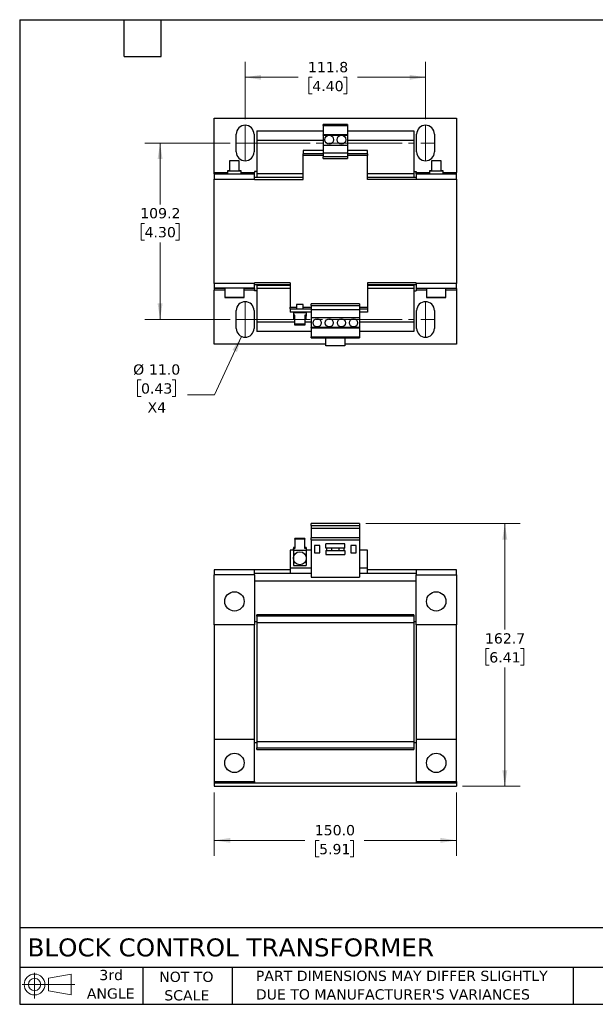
# Model space of a CAD drawing. Header units: millimetres. Extents: x 19 to 819, y 19 to 629.
# Tile 1 of 2: x 19 to 376, y 19 to 629. Entities that reach past the tile are written whole.
import ezdxf

# ---------------------------------------------------------------- set-up
doc = ezdxf.new("R2010")
doc.units = ezdxf.units.MM
doc.header["$LTSCALE"] = 3
doc.linetypes.add('SLD-Center', pattern=[19.05, 15.24, -1.27, 1.27, -1.27])
doc.linetypes.add('SLD-Solid', pattern=[0])
doc.layers.add('TEXT', color=140, linetype='SLD-Solid', lineweight=25)
doc.styles.add('SLDTEXTSTYLE0', font='VERDANA.TTF')
doc.dimstyles.new('SLDDIMSTYLE0', dxfattribs={"dimtxt": 6.474023, "dimasz": 9.906, "dimexe": 0, "dimexo": 0.0625, "dimgap": 1.618506, "dimtad": 0, "dimtih": 1, "dimtoh": 1, "dimrnd": 1e-09, "dimzin": 4, "dimdsep": 46, "dimtxsty": 'SLDTEXTSTYLE0', "dimsah": 1, "dimcen": 0.09, "dimadec": 0, "dimazin": 1, "dimtfac": 1, "dimtofl": 0, "dimtmove": 0, "dimatfit": 3, "dimfxl": 0, "dimfrac": 2, "dimtolj": 1, "dimtzin": 12, "dimarcsym": 0})
doc.dimstyles.new('SLDDIMSTYLE1', dxfattribs={"dimtxt": 6.474023, "dimasz": 9.906, "dimexe": 0, "dimexo": 0.0625, "dimgap": 1.618506, "dimtad": 0, "dimtih": 1, "dimtoh": 1, "dimrnd": 1e-09, "dimzin": 12, "dimdsep": 46, "dimtxsty": 'SLDTEXTSTYLE0', "dimsah": 1, "dimcen": 0.09, "dimadec": 0, "dimazin": 3, "dimtfac": 1, "dimtofl": 0, "dimtmove": 0, "dimatfit": 3, "dimfxl": 0, "dimfrac": 2, "dimtolj": 1, "dimtzin": 12, "dimarcsym": 0})
doc.dimstyles.new('SLDDIMSTYLE3', dxfattribs={"dimtxt": 6.474023, "dimasz": 9.906, "dimexe": 0, "dimexo": 0.0625, "dimgap": 1.618506, "dimtad": 0, "dimtih": 1, "dimtoh": 1, "dimrnd": 1e-09, "dimzin": 4, "dimdsep": 46, "dimtxsty": 'SLDTEXTSTYLE0', "dimsah": 1, "dimcen": 0, "dimadec": 0, "dimazin": 1, "dimtfac": 1, "dimtofl": 0, "dimtmove": 0, "dimatfit": 3, "dimfxl": 0, "dimfrac": 2, "dimtolj": 1, "dimtzin": 12, "dimarcsym": 0})

# ---------------------------------------------------------------- blocks, each defined once
blk = doc.blocks.new('Block11')
at = {"color": 7, "linetype": 'SLD-Solid', "lineweight": 18}
for p, q in [((7.77, 15.93), (7.77, 0)), ((16.44, 12.5), (30.53, 15.1)), ((16.44, 4.79), (16.44, 12.5)), ((30.53, 15.1), (30.53, 2.19)), ((0, 8.65), (32.62, 8.65)), ((16.44, 4.79), (30.53, 2.19))]:
    blk.add_line(p, q, dxfattribs=at)
for radius in [6.45, 3.86]:
    blk.add_circle((7.77, 8.65), radius, dxfattribs=at)
blk = doc.blocks.new('Block12')
at = {"color": 7, "linetype": 'Continuous'}
blk.add_blockref('Block11', (0, 0), dxfattribs=at)
blk = doc.blocks.new('_D')
at = {"color": 7, "linetype": 'SLD-Solid', "lineweight": 0}
for p, q in [((139.61, 150.2), (139.61, 111.02)), ((289.61, 150.2), (289.61, 111.02)), ((139.61, 120.55), (195.79, 120.55)), ((204.56, 120.55), (202.39, 120.55)), ((202.39, 120.55), (202.39, 110.26)), ((223.8, 120.55), (225.97, 120.55)), ((225.97, 120.55), (225.97, 110.26)), ((289.61, 120.55), (232.57, 120.55)), ((202.39, 110.26), (204.56, 110.26)), ((225.97, 110.26), (223.8, 110.26))]:
    blk.add_line(p, q, dxfattribs=at)
at = {"color": 7, "linetype": 'SLD-Solid', "lineweight": 18}
for points in [[(139.61, 120.55), (149.52, 119.03), (149.52, 122.07)], [(289.61, 120.55), (279.71, 122.07), (279.71, 119.03)]]:
    blk.add_solid(points, dxfattribs=at)
at = {"color": 7, "linetype": 'SLD-Solid', "lineweight": 18, "char_height": 6.35, "attachment_point": 1, "style": 'SLDTEXTSTYLE0'}
for s, insert in [('150.0', (201.87, 130.06)), ('5.91', (204.56, 118.33))]:
    blk.add_mtext(s, dxfattribs=dict(at, insert=insert))
blk = doc.blocks.new('_D_1')
at = {"color": 7, "linetype": 'SLD-Solid', "lineweight": 0}
for p, q in [((233.42, 316.71), (329.14, 316.71)), ((319.61, 316.71), (319.61, 251)), ((309.99, 239.26), (307.82, 239.26)), ((307.82, 239.26), (307.82, 228.97)), ((329.23, 239.26), (331.41, 239.26)), ((331.41, 239.26), (331.41, 228.97)), ((307.82, 228.97), (309.99, 228.97)), ((319.61, 154.01), (319.61, 227.52)), ((331.41, 228.97), (329.23, 228.97)), ((293.42, 154.01), (329.14, 154.01))]:
    blk.add_line(p, q, dxfattribs=at)
at = {"color": 7, "linetype": 'SLD-Solid', "lineweight": 18}
for points in [[(319.61, 316.71), (318.09, 306.8), (321.14, 306.8)], [(319.61, 154.01), (321.14, 163.91), (318.09, 163.91)]]:
    blk.add_solid(points, dxfattribs=at)
at = {"color": 7, "linetype": 'SLD-Solid', "lineweight": 18, "char_height": 6.35, "attachment_point": 1, "style": 'SLDTEXTSTYLE0'}
for s, insert in [('162.7', (307.3, 248.77)), ('6.41', (309.99, 237.03))]:
    blk.add_mtext(s, dxfattribs=dict(at, insert=insert))
blk = doc.blocks.new('_D_7')
at = {"color": 7, "linetype": 'SLD-Solid', "lineweight": 0}
for p, q in [((149.42, 552.28), (96.51, 552.28)), ((106.04, 552.28), (106.04, 514.25)), ((96.42, 502.51), (94.24, 502.51)), ((94.24, 502.51), (94.24, 492.23)), ((115.65, 502.51), (117.83, 502.51)), ((117.83, 502.51), (117.83, 492.23)), ((94.24, 492.23), (96.42, 492.23)), ((106.04, 443.06), (106.04, 490.78)), ((117.83, 492.23), (115.65, 492.23)), ((149.42, 443.06), (96.51, 443.06))]:
    blk.add_line(p, q, dxfattribs=at)
at = {"color": 7, "linetype": 'SLD-Solid', "lineweight": 18}
for points in [[(106.04, 552.28), (104.51, 542.37), (107.56, 542.37)], [(106.04, 443.06), (107.56, 452.96), (104.51, 452.96)]]:
    blk.add_solid(points, dxfattribs=at)
at = {"color": 7, "linetype": 'SLD-Solid', "lineweight": 18, "char_height": 6.35, "attachment_point": 1, "style": 'SLDTEXTSTYLE0'}
for s, insert in [('109.2', (93.72, 512.03)), ('4.30', (96.42, 500.29))]:
    blk.add_mtext(s, dxfattribs=dict(at, insert=insert))
blk = doc.blocks.new('_D_8')
at = {"color": 7, "linetype": 'SLD-Solid', "lineweight": 0}
for p, q in [((158.73, 567.09), (158.73, 602.5)), ((270.49, 567.09), (270.49, 602.5)), ((158.73, 592.98), (191.56, 592.98)), ((200.33, 592.98), (198.16, 592.98)), ((198.16, 592.98), (198.16, 582.69)), ((219.57, 592.98), (221.75, 592.98)), ((221.75, 592.98), (221.75, 582.69)), ((270.49, 592.98), (228.35, 592.98)), ((198.16, 582.69), (200.33, 582.69)), ((221.75, 582.69), (219.57, 582.69))]:
    blk.add_line(p, q, dxfattribs=at)
at = {"color": 7, "linetype": 'SLD-Solid', "lineweight": 18}
for points in [[(158.73, 592.98), (168.64, 591.45), (168.64, 594.5)], [(270.49, 592.98), (260.59, 594.5), (260.59, 591.45)]]:
    blk.add_solid(points, dxfattribs=at)
at = {"color": 7, "linetype": 'SLD-Solid', "lineweight": 18, "char_height": 6.35, "attachment_point": 1, "style": 'SLDTEXTSTYLE0'}
for s, insert in [('111.8', (197.64, 602.49)), ('4.40', (200.33, 590.75))]:
    blk.add_mtext(s, dxfattribs=dict(at, insert=insert))
blk = doc.blocks.new('_D_9')
at = {"color": 7, "linetype": 'SLD-Solid', "lineweight": 0}
for p, q in [((156.43, 432.56), (139.79, 396.34)), ((94.23, 405.74), (92.06, 405.74)), ((92.06, 405.74), (92.06, 395.45)), ((113.47, 405.74), (115.64, 405.74)), ((115.64, 405.74), (115.64, 395.45)), ((139.79, 396.34), (123.12, 396.34)), ((92.06, 395.45), (94.23, 395.45)), ((115.64, 395.45), (113.47, 395.45))]:
    blk.add_line(p, q, dxfattribs=at)
at = {"color": 7, "linetype": 'SLD-Solid', "lineweight": 18}
blk.add_solid([(156.43, 432.56), (150.91, 424.2), (153.68, 422.92)], dxfattribs=at)
at = {"color": 7, "linetype": 'SLD-Solid', "lineweight": 18, "char_height": 6.35, "attachment_point": 1, "style": 'SLDTEXTSTYLE0'}
for s, insert in [('%%c', (89.34, 415.26)), ('11.0', (99.12, 415.26)), ('0.43', (94.23, 403.52)), ('X4', (98.26, 391.78))]:
    blk.add_mtext(s, dxfattribs=dict(at, insert=insert))

msp = doc.modelspace()

# ---------------------------------------------------------------- linework, layer by layer
for p, q in [((139.612, 567.667), (289.612, 567.667)), ((139.612, 534.117), (139.612, 567.667)), ((289.612, 567.667), (289.612, 534.117)), ((222.112, 563.667), (207.112, 563.667)), ((207.112, 563.064), (207.112, 563.667)), ((207.112, 563.064), (222.112, 563.064)), ((207.112, 563.064), (207.112, 557.417)), ((222.112, 563.667), (222.112, 563.064)), ((222.112, 563.064), (222.112, 557.417)), ((153.232, 546.777), (153.232, 557.777)), ((164.232, 557.777), (164.232, 546.777)), ((166.012, 559.817), (207.112, 559.817)), ((166.012, 559.817), (166.012, 553.817)), ((222.112, 557.417), (207.112, 557.417)), ((207.112, 557.188), (207.112, 557.417)), ((207.112, 557.188), (222.112, 557.188)), ((207.112, 557.188), (207.112, 551.017)), ((222.112, 559.817), (263.212, 559.817)), ((222.112, 557.417), (222.112, 557.188)), ((222.112, 557.188), (222.112, 551.017)), ((263.212, 559.817), (263.212, 553.817)), ((264.992, 546.777), (264.992, 557.777)), ((275.992, 557.777), (275.992, 546.777)), ((207.112, 553.817), (166.012, 553.817)), ((166.012, 553.817), (166.012, 533.117)), ((207.112, 551.017), (222.112, 551.017)), ((207.112, 551.017), (207.112, 546.167)), ((263.212, 553.817), (222.112, 553.817)), ((222.112, 551.017), (222.112, 546.167)), ((263.212, 553.817), (263.212, 533.117)), ((194.612, 547.667), (194.612, 545.667)), ((207.112, 547.667), (194.612, 547.667)), ((207.112, 545.667), (194.612, 545.667)), ((194.612, 544.667), (194.612, 545.667)), ((207.112, 544.667), (194.612, 544.667)), ((194.612, 529.617), (194.612, 544.667)), ((207.112, 546.167), (222.112, 546.167)), ((207.112, 546.167), (207.112, 543.667)), ((222.112, 543.667), (207.112, 543.667)), ((207.112, 542.685), (207.112, 543.667)), ((207.112, 542.685), (222.112, 542.685)), ((234.612, 547.667), (222.112, 547.667)), ((222.112, 546.167), (222.112, 543.667)), ((234.612, 545.667), (222.112, 545.667)), ((234.612, 544.667), (222.112, 544.667)), ((222.112, 543.667), (222.112, 542.685)), ((234.612, 545.667), (234.612, 547.667)), ((234.612, 545.667), (234.612, 544.667)), ((234.612, 529.617), (234.612, 544.667)), ((149.112, 541.367), (149.112, 534.967)), ((152.112, 541.367), (149.112, 541.367)), ((155.112, 541.367), (152.112, 541.367)), ((155.112, 534.967), (155.112, 541.367)), ((274.112, 541.367), (274.112, 534.967)), ((277.112, 541.367), (274.112, 541.367)), ((280.112, 541.367), (277.112, 541.367)), ((280.112, 534.967), (280.112, 541.367)), ((139.612, 533.117), (139.612, 534.117)), ((139.612, 534.117), (147.862, 534.117)), ((139.612, 533.117), (147.862, 533.117)), ((139.612, 533.117), (139.612, 532.967)), ((164.612, 532.967), (139.612, 532.967)), ((139.612, 532.967), (139.612, 529.967)), ((147.862, 535.117), (147.862, 534.967)), ((149.112, 535.117), (147.862, 535.117)), ((147.862, 534.967), (147.862, 532.967)), ((156.362, 534.967), (147.862, 534.967)), ((156.362, 535.117), (155.112, 535.117)), ((156.362, 534.967), (156.362, 535.117)), ((156.362, 532.967), (156.362, 534.967)), ((156.362, 534.117), (164.612, 534.117)), ((156.362, 533.117), (164.612, 533.117)), ((166.012, 534.617), (164.612, 534.617)), ((164.612, 534.617), (164.612, 534.117)), ((164.612, 533.117), (164.612, 534.117)), ((164.612, 532.967), (164.612, 533.117)), ((164.612, 529.967), (164.612, 532.967)), ((194.612, 530.917), (164.612, 530.917)), ((194.612, 533.117), (166.012, 533.117)), ((166.012, 533.117), (166.012, 531.117)), ((166.012, 531.117), (194.612, 531.117)), ((166.012, 531.117), (166.012, 530.917)), ((263.212, 533.117), (234.612, 533.117)), ((234.612, 531.117), (263.212, 531.117)), ((264.612, 530.917), (234.612, 530.917)), ((263.212, 534.617), (264.612, 534.617)), ((263.212, 533.117), (263.212, 531.117)), ((263.212, 531.117), (263.212, 530.917)), ((264.612, 534.617), (264.612, 534.117)), ((264.612, 533.117), (264.612, 534.117)), ((264.612, 534.117), (272.862, 534.117)), ((264.612, 533.117), (272.862, 533.117)), ((264.612, 533.117), (264.612, 532.967)), ((289.612, 532.967), (264.612, 532.967)), ((264.612, 532.967), (264.612, 529.967)), ((272.862, 535.117), (272.862, 534.967)), ((274.112, 535.117), (272.862, 535.117)), ((272.862, 534.967), (272.862, 532.967)), ((281.362, 534.967), (272.862, 534.967)), ((281.362, 535.117), (280.112, 535.117)), ((281.362, 534.967), (281.362, 535.117)), ((281.362, 532.967), (281.362, 534.967)), ((281.362, 534.117), (289.612, 534.117)), ((281.362, 533.117), (289.612, 533.117)), ((289.612, 533.117), (289.612, 534.117)), ((289.612, 532.967), (289.612, 533.117)), ((289.612, 529.967), (289.612, 532.967)), ((139.612, 465.367), (139.612, 529.967)), ((139.612, 529.967), (164.612, 529.967)), ((164.612, 529.967), (164.612, 529.617)), ((164.612, 529.617), (194.612, 529.617)), ((264.612, 529.617), (234.612, 529.617)), ((264.612, 529.967), (264.612, 529.617)), ((264.612, 529.967), (289.612, 529.967)), ((289.612, 529.967), (289.612, 465.367)), ((164.612, 465.367), (139.612, 465.367)), ((139.612, 465.367), (139.612, 462.367)), ((164.612, 465.367), (164.612, 465.717)), ((186.612, 465.717), (164.612, 465.717)), ((164.612, 462.367), (164.612, 465.367)), ((186.612, 464.417), (164.612, 464.417)), ((166.012, 464.417), (166.012, 464.217)), ((166.012, 464.217), (186.612, 464.217)), ((166.012, 464.217), (166.012, 462.217)), ((186.612, 465.717), (186.612, 450.667)), ((264.612, 465.717), (234.612, 465.717)), ((234.612, 465.717), (234.612, 450.667)), ((264.612, 464.417), (234.612, 464.417)), ((234.612, 464.217), (263.212, 464.217)), ((263.212, 464.417), (263.212, 464.217)), ((263.212, 464.217), (263.212, 462.217)), ((264.612, 465.367), (264.612, 465.717)), ((289.612, 465.367), (264.612, 465.367)), ((264.612, 465.367), (264.612, 462.367)), ((289.612, 462.367), (289.612, 465.367)), ((164.612, 462.367), (139.612, 462.367)), ((139.612, 462.367), (139.612, 462.217)), ((146.112, 462.217), (139.612, 462.217)), ((139.612, 462.217), (139.612, 461.217)), ((139.612, 427.667), (139.612, 461.217)), ((146.112, 461.217), (139.612, 461.217)), ((146.112, 462.367), (146.112, 456.767)), ((158.112, 456.767), (158.112, 462.367)), ((164.612, 462.217), (158.112, 462.217)), ((164.612, 461.217), (158.112, 461.217)), ((164.612, 462.217), (164.612, 462.367)), ((164.612, 462.217), (164.612, 461.217)), ((164.612, 460.717), (164.612, 461.217)), ((166.012, 460.717), (164.612, 460.717)), ((186.612, 462.217), (166.012, 462.217)), ((166.012, 462.217), (166.012, 441.517)), ((263.212, 462.217), (234.612, 462.217)), ((263.212, 462.217), (263.212, 441.517)), ((263.212, 460.717), (264.612, 460.717)), ((264.612, 462.367), (289.612, 462.367)), ((264.612, 462.367), (264.612, 462.217)), ((271.112, 462.217), (264.612, 462.217)), ((264.612, 462.217), (264.612, 461.217)), ((264.612, 461.217), (264.612, 460.717)), ((271.112, 461.217), (264.612, 461.217)), ((271.112, 462.367), (271.112, 456.767)), ((283.112, 456.767), (283.112, 462.367)), ((289.612, 462.217), (283.112, 462.217)), ((289.612, 461.217), (283.112, 461.217)), ((289.612, 462.217), (289.612, 462.367)), ((289.612, 462.217), (289.612, 461.217)), ((289.612, 461.217), (289.612, 427.667)), ((146.112, 456.767), (146.112, 456.617)), ((146.112, 456.767), (152.112, 456.767)), ((146.112, 456.617), (152.112, 456.617)), ((152.112, 456.767), (158.112, 456.767)), ((152.112, 456.617), (158.112, 456.617)), ((158.112, 456.617), (158.112, 456.767)), ((190.612, 452.367), (190.612, 449.667)), ((192.612, 452.367), (190.612, 452.367)), ((194.612, 452.367), (192.612, 452.367)), ((194.612, 449.667), (194.612, 452.367)), ((229.612, 452.65), (199.612, 452.65)), ((199.612, 451.667), (199.612, 452.65)), ((199.612, 451.667), (229.612, 451.667)), ((199.612, 451.667), (199.612, 449.167)), ((229.612, 452.65), (229.612, 451.667)), ((229.612, 451.667), (229.612, 449.167)), ((271.112, 456.767), (271.112, 456.617)), ((271.112, 456.767), (277.112, 456.767)), ((271.112, 456.617), (277.112, 456.617)), ((277.112, 456.767), (283.112, 456.767)), ((277.112, 456.617), (283.112, 456.617)), ((283.112, 456.617), (283.112, 456.767)), ((153.232, 437.557), (153.232, 448.557)), ((164.232, 448.557), (164.232, 437.557)), ((186.612, 449.667), (186.612, 450.667)), ((186.612, 450.667), (190.612, 450.667)), ((186.612, 449.667), (199.612, 449.667)), ((186.612, 449.667), (186.612, 447.667)), ((199.612, 447.667), (186.612, 447.667)), ((188.612, 447.667), (188.612, 447.167)), ((188.612, 447.167), (188.612, 445.753)), ((196.612, 447.167), (188.612, 447.167)), ((189.462, 445.753), (188.612, 445.753)), ((188.612, 445.753), (188.612, 445.187)), ((188.612, 445.187), (188.612, 443.267)), ((188.612, 445.187), (189.462, 445.187)), ((189.462, 440.096), (189.462, 445.753)), ((194.612, 450.667), (199.612, 450.667)), ((196.612, 445.753), (195.762, 445.753)), ((195.762, 445.753), (195.762, 440.096)), ((196.612, 445.187), (195.762, 445.187)), ((196.612, 447.167), (196.612, 447.667)), ((196.612, 447.167), (196.612, 445.753)), ((196.612, 445.753), (196.612, 445.187)), ((196.612, 443.267), (196.612, 445.187)), ((199.612, 449.167), (229.612, 449.167)), ((199.612, 449.167), (199.612, 444.317)), ((229.612, 450.667), (234.612, 450.667)), ((229.612, 449.667), (234.612, 449.667)), ((229.612, 449.167), (229.612, 444.317)), ((234.612, 447.667), (229.612, 447.667)), ((234.612, 450.667), (234.612, 449.667)), ((234.612, 449.667), (234.612, 447.667)), ((264.992, 437.557), (264.992, 448.557)), ((275.992, 448.557), (275.992, 437.557)), ((166.012, 441.517), (189.462, 441.517)), ((166.012, 441.517), (166.012, 435.517)), ((188.612, 443.267), (189.462, 443.267)), ((195.762, 440.096), (189.462, 440.096)), ((189.462, 439.531), (189.462, 440.096)), ((195.762, 439.531), (189.462, 439.531)), ((195.762, 443.267), (196.612, 443.267)), ((195.762, 441.517), (199.612, 441.517)), ((195.762, 440.096), (195.762, 439.531)), ((199.612, 444.317), (229.612, 444.317)), ((199.612, 444.317), (199.612, 438.147)), ((229.612, 444.317), (229.612, 438.147)), ((229.612, 441.517), (263.212, 441.517)), ((263.212, 441.517), (263.212, 435.517)), ((199.612, 435.517), (166.012, 435.517)), ((229.612, 438.147), (199.612, 438.147)), ((199.612, 437.917), (199.612, 438.147)), ((199.612, 437.917), (229.612, 437.917)), ((199.612, 437.917), (199.612, 432.271)), ((229.612, 438.147), (229.612, 437.917)), ((229.612, 437.917), (229.612, 432.271)), ((263.212, 435.517), (229.612, 435.517)), ((208.762, 427.667), (139.612, 427.667)), ((199.612, 432.271), (229.612, 432.271)), ((199.612, 431.667), (199.612, 432.271)), ((199.612, 431.667), (229.612, 431.667)), ((208.762, 426.667), (208.762, 431.667)), ((220.462, 431.667), (220.462, 426.667)), ((289.612, 427.667), (220.462, 427.667)), ((229.612, 432.271), (229.612, 431.667)), ((220.462, 426.667), (208.762, 426.667)), ((229.612, 316.708), (199.612, 316.708)), ((199.612, 315.408), (199.612, 316.708)), ((199.612, 315.408), (229.612, 315.408)), ((199.612, 315.408), (199.612, 313.554)), ((229.612, 313.554), (199.612, 313.554)), ((199.612, 313.554), (199.612, 307.894)), ((229.612, 316.708), (229.612, 315.408)), ((229.612, 315.408), (229.612, 313.554)), ((229.612, 313.554), (229.612, 307.894)), ((189.462, 306.963), (189.462, 307.529)), ((195.762, 307.529), (189.462, 307.529)), ((189.462, 306.963), (189.462, 301.307)), ((195.762, 306.963), (189.462, 306.963)), ((195.762, 307.529), (195.762, 306.963)), ((195.762, 301.307), (195.762, 306.963)), ((229.612, 307.894), (199.612, 307.894)), ((199.612, 306.694), (199.612, 307.894)), ((199.612, 306.694), (229.612, 306.694)), ((199.612, 306.694), (199.612, 283.594)), ((229.612, 307.894), (229.612, 306.694)), ((229.612, 306.694), (229.612, 283.594)), ((188.612, 300.208), (186.612, 300.208)), ((186.612, 300.208), (186.612, 289.008)), ((188.612, 301.872), (188.612, 301.307)), ((189.462, 301.872), (188.612, 301.872)), ((188.612, 300.127), (188.612, 301.307)), ((188.612, 301.307), (189.462, 301.307)), ((188.612, 300.127), (196.612, 300.127)), ((188.612, 300.127), (188.612, 295.208)), ((196.612, 301.872), (195.762, 301.872)), ((196.612, 301.307), (195.762, 301.307)), ((196.612, 301.872), (196.612, 301.307)), ((196.612, 301.307), (196.612, 300.127)), ((199.612, 300.208), (196.612, 300.208)), ((196.612, 300.127), (196.612, 295.208)), ((205.012, 303.008), (201.712, 303.008)), ((201.712, 303.008), (201.712, 298.508)), ((205.012, 298.508), (205.012, 303.008)), ((220.462, 304.084), (208.762, 304.084)), ((208.762, 301.484), (208.762, 304.084)), ((220.462, 301.484), (208.762, 301.484)), ((208.762, 300.084), (208.762, 297.484)), ((208.762, 300.084), (220.462, 300.084)), ((209.212, 301.484), (209.212, 300.084)), ((212.512, 300.084), (212.512, 301.484)), ((216.712, 301.484), (216.712, 300.084)), ((220.012, 300.084), (220.012, 301.484)), ((220.462, 301.484), (220.462, 304.084)), ((220.462, 300.084), (220.462, 297.484)), ((227.512, 303.008), (224.212, 303.008)), ((224.212, 303.008), (224.212, 298.508)), ((227.512, 298.508), (227.512, 303.008)), ((234.612, 300.208), (229.612, 300.208)), ((234.612, 289.008), (234.612, 300.208)), ((188.612, 295.208), (188.612, 290.708)), ((196.612, 295.208), (196.612, 290.708)), ((201.712, 298.508), (205.012, 298.508)), ((208.762, 297.484), (220.462, 297.484)), ((224.212, 298.508), (227.512, 298.508)), ((139.612, 288.008), (139.612, 285.008)), ((164.612, 288.008), (139.612, 288.008)), ((164.612, 285.008), (164.612, 288.008)), ((186.612, 288.008), (164.612, 288.008)), ((199.612, 289.008), (186.612, 289.008)), ((186.612, 289.008), (186.612, 286.008)), ((188.612, 290.708), (196.612, 290.708)), ((234.612, 289.008), (229.612, 289.008)), ((234.612, 286.008), (234.612, 289.008)), ((264.612, 288.008), (234.612, 288.008)), ((264.612, 288.008), (264.612, 285.008)), ((289.612, 288.008), (264.612, 288.008)), ((289.612, 285.008), (289.612, 288.008)), ((164.612, 285.008), (139.612, 285.008)), ((139.612, 254.008), (139.612, 285.008)), ((164.612, 286.008), (186.612, 286.008)), ((164.612, 285.008), (164.612, 254.008)), ((264.612, 281.008), (164.612, 281.008)), ((186.612, 286.008), (199.612, 286.008)), ((199.612, 283.594), (229.612, 283.594)), ((229.612, 286.008), (234.612, 286.008)), ((234.612, 286.008), (264.612, 286.008)), ((264.612, 285.008), (289.612, 285.008)), ((264.612, 254.008), (264.612, 285.008)), ((289.612, 285.008), (289.612, 254.008)), ((263.212, 260.257), (166.012, 260.257)), ((166.012, 259.257), (166.012, 260.257)), ((263.212, 259.257), (166.012, 259.257)), ((166.012, 259.257), (166.012, 255.257)), ((263.212, 260.257), (263.212, 259.257)), ((263.212, 259.257), (263.212, 255.257)), ((164.612, 254.008), (139.612, 254.008)), ((139.612, 254.008), (139.612, 183.007)), ((164.612, 256.007), (166.012, 256.007)), ((164.612, 183.007), (164.612, 254.008)), ((166.012, 255.257), (166.012, 181.757)), ((263.212, 255.257), (166.012, 255.257)), ((263.212, 256.007), (264.612, 256.007)), ((263.212, 255.257), (263.212, 181.757)), ((289.612, 254.008), (264.612, 254.008)), ((264.612, 254.008), (264.612, 183.007)), ((289.612, 183.007), (289.612, 254.008)), ((164.612, 183.007), (139.612, 183.007)), ((139.612, 183.007), (139.612, 157.007)), ((164.612, 157.007), (164.612, 183.007)), ((289.612, 183.007), (264.612, 183.007)), ((264.612, 183.007), (264.612, 157.007)), ((289.612, 157.007), (289.612, 183.007)), ((166.012, 181.007), (164.612, 181.007)), ((166.012, 181.757), (263.212, 181.757)), ((166.012, 181.757), (166.012, 177.757)), ((166.012, 177.757), (263.212, 177.757)), ((166.012, 176.757), (166.012, 177.757)), ((263.212, 181.757), (263.212, 177.757)), ((264.612, 181.007), (263.212, 181.007)), ((263.212, 177.757), (263.212, 176.757)), ((166.012, 176.757), (263.212, 176.757)), ((139.612, 157.007), (164.612, 157.007)), ((139.612, 157.007), (139.612, 156.007)), ((139.612, 156.007), (139.612, 154.007)), ((289.612, 156.007), (139.612, 156.007)), ((139.612, 154.007), (289.612, 154.007)), ((164.612, 157.007), (164.612, 156.007)), ((264.612, 157.007), (289.612, 157.007)), ((264.612, 157.007), (264.612, 156.007)), ((289.612, 157.007), (289.612, 156.007)), ((289.612, 156.007), (289.612, 154.007))]:
    msp.add_line(p, q)
at = {"color": 7, "linetype": 'SLD-Center', "lineweight": 18}
for p, q in [((158.732, 563.277), (158.732, 541.277)), ((270.492, 563.277), (270.492, 541.277)), ((153.232, 552.277), (275.992, 552.277)), ((158.732, 454.057), (158.732, 432.057)), ((270.492, 454.057), (270.492, 432.057)), ((153.232, 443.057), (275.992, 443.057))]:
    msp.add_line(p, q, dxfattribs=at)
for centre, radius in [((210.862, 554.367), 2.7), ((218.362, 554.367), 2.7), ((203.362, 440.967), 2.5), ((210.862, 440.967), 2.5), ((218.362, 440.967), 2.5), ((225.862, 440.967), 2.5), ((192.612, 295.208), 4), ((152.112, 268.508), 6), ((277.112, 268.508), 6), ((152.112, 168.507), 6), ((277.112, 168.507), 6)]:
    msp.add_circle(centre, radius)
for centre, start, end in [((158.732, 557.777), 0, 180), ((270.492, 557.777), 0, 180), ((158.732, 546.777), 180, 0), ((270.492, 546.777), 180, 0), ((158.732, 448.557), 0, 180), ((270.492, 448.557), 0, 180), ((158.732, 437.557), 180, 0), ((270.492, 437.557), 180, 0)]:
    msp.add_arc(centre, 5.5, start, end)
at = {"layer": 'TEXT'}
for p, q in [((19.05, 628.65), (819.15, 628.65)), ((19.05, 628.65), (19.05, 19.05)), ((83.82, 605.79), (83.82, 628.65)), ((106.68, 605.79), (106.68, 628.65)), ((83.82, 605.79), (106.68, 605.79)), ((819.15, 66.378), (19.05, 66.378)), ((819.15, 41.91), (19.05, 41.91)), ((95.25, 41.91), (95.25, 19.05)), ((150.635, 41.91), (150.635, 19.05)), ((361.939, 41.91), (361.939, 19.05)), ((19.05, 19.05), (819.15, 19.05))]:
    msp.add_line(p, q, dxfattribs=at)

# ---------------------------------------------------------------- block references
msp.add_blockref('Block12', (20.514, 22.662), dxfattribs=at)

# ---------------------------------------------------------------- texts
at = {"layer": 'TEXT', "style": 'SLDTEXTSTYLE0'}
for s, insert, char_height, attachment_point in [('BLOCK CONTROL TRANSFORMER', (23.897, 59.834), 11.1125, 1), ('3rd', (75.74, 40.381), 6.35, 2), ('NOT TO', (122.305, 39.258), 6.35, 2), ('PART DIMENSIONS MAY DIFFER SLIGHTLY ', (165.358, 39.842), 6.35, 1), ('ANGLE', (75.447, 28.915), 6.35, 2), ('SCALE', (122.594, 27.791), 6.35, 2), ("DUE TO MANUFACTURER'S VARIANCES", (165.358, 28.376), 6.35, 1)]:
    msp.add_mtext(s, dxfattribs=dict(at, insert=insert, char_height=char_height, attachment_point=attachment_point))

# ---------------------------------------------------------------- dimensions: what is measured, and where the dimension line sits
at = {"color": 7, "linetype": 'SLD-Solid', "lineweight": 18}
for base, p1, p2, dimstyle, picture, middle in [((270.492, 592.977), (158.732, 563.277), (270.492, 563.277), 'SLDDIMSTYLE1', '_D_8', (209.953, 592.977)), ((289.612, 120.549), (139.612, 154.007), (289.612, 154.007), 'SLDDIMSTYLE0', '_D', (214.178, 120.549))]:
    dim = msp.add_linear_dim(base=base, p1=p1, p2=p2, dimstyle=dimstyle, dxfattribs=at)
    dim.commit()
    dim.dimension.update_dxf_attribs({"geometry": picture, "text_midpoint": middle, "dimtype": 160})
for base, p1, p2, picture, middle in [((106.035, 552.277), (153.232, 443.057), (153.232, 552.277), '_D_7', (106.035, 502.515)), ((319.612, 316.708), (289.612, 154.007), (229.612, 316.708), '_D_1', (319.612, 239.259))]:
    dim = msp.add_linear_dim(base=base, p1=p1, p2=p2, angle=90, dimstyle='SLDDIMSTYLE1', dxfattribs=at)
    dim.commit()
    dim.dimension.update_dxf_attribs({"geometry": picture, "text_midpoint": middle, "dimtype": 160})
dim = msp.add_diameter_dim_2p(p1=(161.029, 442.555), p2=(156.435, 432.56), text='<>\\PX4', dimstyle='SLDDIMSTYLE3', dxfattribs=at)
dim.commit()
dim.dimension.update_dxf_attribs({"geometry": '_D_9', "text_midpoint": (103.85, 399.686), "dimtype": 163})

doc.saveas('drawing.dxf')
